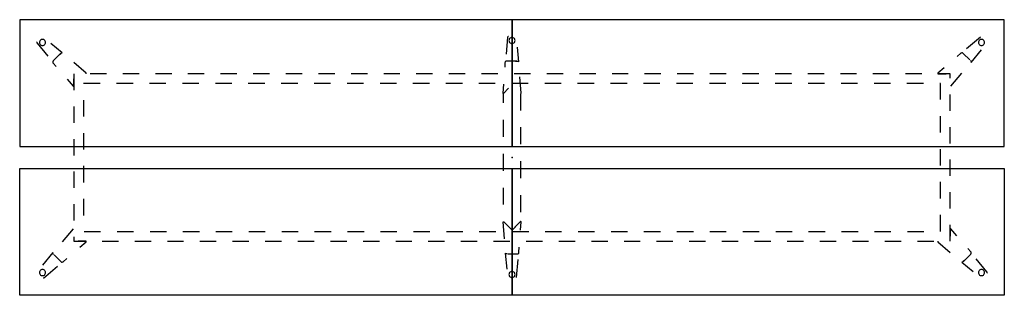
# Model space of a CAD drawing. Header units: metres. Extents: x 0.28 to 5.28, y -1.48 to -0.08.
import ezdxf

# ---------------------------------------------------------------- set-up
doc = ezdxf.new("R2010")
doc.units = ezdxf.units.M
doc.header["$MEASUREMENT"] = 0

# ---------------------------------------------------------------- blocks, each defined once
blk = doc.blocks.new('c8d93dab-430c-48ef-bd6e-f40224831159')
at = {"color": 252, "lineweight": 25, "true_color": 0x848484}
for p, q in [((0.3658, -0.1978), (0.4203, -0.2637)), ((0.4938, -0.2464), (0.4363, -0.1982)), ((2.7549, -0.1674), (2.7468, -0.2526)), ((5.1566, -0.1659), (5.0854, -0.2256)), ((0.4845, -0.2499), (0.4481, -0.2863)), ((0.4793, -0.255), (0.4855, -0.2489)), ((2.8111, -0.2924), (2.8045, -0.2176)), ((5.0566, -0.2484), (5.0372, -0.2653)), ((5.1026, -0.2826), (5.0688, -0.2489)), ((5.1087, -0.2945), (5.1613, -0.2309)), ((0.4477, -0.2985), (0.4622, -0.3152)), ((0.6152, -0.3501), (0.5521, -0.2956)), ((2.7416, -0.2966), (2.7401, -0.3186)), ((2.802, -0.2882), (2.7506, -0.2882)), ((2.7947, -0.2882), (2.8035, -0.2882)), ((5.1052, -0.2852), (5.1063, -0.2863)), ((4.9714, -0.3222), (4.9392, -0.3501)), ((5.0048, -0.4157), (5.0617, -0.3499)), ((0.5193, -0.3807), (0.5496, -0.4157)), ((0.5522, -0.3527), (0.5522, -0.4355)), ((0.5522, -0.4147), (0.5522, -0.3776)), ((0.7178, -0.3527), (0.635, -0.3527)), ((0.8834, -0.3527), (0.8006, -0.3527)), ((1.0491, -0.3527), (0.9662, -0.3527)), ((1.2147, -0.3527), (1.1319, -0.3527)), ((1.3803, -0.3527), (1.2975, -0.3527)), ((1.5459, -0.3527), (1.4631, -0.3527)), ((1.7116, -0.3527), (1.6287, -0.3527)), ((1.8772, -0.3527), (1.7944, -0.3527)), ((2.0428, -0.3527), (1.96, -0.3527)), ((2.2084, -0.3527), (2.1256, -0.3527)), ((2.3741, -0.3527), (2.2912, -0.3527)), ((2.5397, -0.3527), (2.4569, -0.3527)), ((2.7053, -0.3527), (2.6225, -0.3527)), ((2.8709, -0.3527), (2.7881, -0.3527)), ((2.8236, -0.4515), (2.8175, -0.3684)), ((3.0366, -0.3527), (2.9537, -0.3527)), ((3.2022, -0.3527), (3.1194, -0.3527)), ((3.3678, -0.3527), (3.285, -0.3527)), ((3.5334, -0.3527), (3.4506, -0.3527)), ((3.6991, -0.3527), (3.6162, -0.3527)), ((3.8647, -0.3527), (3.7819, -0.3527)), ((4.0303, -0.3527), (3.9475, -0.3527)), ((4.1959, -0.3527), (4.1131, -0.3527)), ((4.3616, -0.3527), (4.2787, -0.3527)), ((4.5272, -0.3527), (4.4444, -0.3527)), ((4.6928, -0.3527), (4.61, -0.3527)), ((4.8584, -0.3527), (4.7756, -0.3527)), ((4.9402, -0.3527), (4.9809, -0.3527)), ((5.0022, -0.3527), (4.9412, -0.3527)), ((5.0022, -0.3746), (5.0022, -0.3527)), ((0.6858, -0.4027), (0.6022, -0.4027)), ((0.853, -0.4027), (0.7694, -0.4027)), ((1.0202, -0.4027), (0.9366, -0.4027)), ((1.1874, -0.4027), (1.1038, -0.4027)), ((1.3546, -0.4027), (1.271, -0.4027)), ((1.5219, -0.4027), (1.4382, -0.4027)), ((1.6891, -0.4027), (1.6055, -0.4027)), ((1.8563, -0.4027), (1.7727, -0.4027)), ((2.0235, -0.4027), (1.9399, -0.4027)), ((2.1907, -0.4027), (2.1071, -0.4027)), ((2.3579, -0.4027), (2.2743, -0.4027)), ((2.5251, -0.4027), (2.4415, -0.4027)), ((2.6923, -0.4027), (2.6087, -0.4027)), ((2.7341, -0.4054), (2.7308, -0.4515)), ((2.7333, -0.4527), (2.7595, -0.4264)), ((2.7601, -0.4258), (2.7334, -0.4526)), ((2.8596, -0.4027), (2.776, -0.4027)), ((3.0268, -0.4027), (2.9432, -0.4027)), ((3.194, -0.4027), (3.1104, -0.4027)), ((3.3612, -0.4027), (3.2776, -0.4027)), ((3.5284, -0.4027), (3.4448, -0.4027)), ((3.6956, -0.4027), (3.612, -0.4027)), ((3.8628, -0.4027), (3.7792, -0.4027)), ((4.0301, -0.4027), (3.9464, -0.4027)), ((4.1973, -0.4027), (4.1137, -0.4027)), ((4.3645, -0.4027), (4.2809, -0.4027)), ((4.5317, -0.4027), (4.4481, -0.4027)), ((4.6989, -0.4027), (4.6153, -0.4027)), ((4.8661, -0.4027), (4.7825, -0.4027)), ((4.9522, -0.4027), (4.9497, -0.4027)), ((4.9522, -0.4839), (4.9522, -0.4027)), ((0.6022, -0.4863), (0.6022, -0.5699)), ((2.7325, -0.4539), (2.7322, -0.4555)), ((2.7322, -0.4555), (2.7322, -0.5005)), ((2.7334, -0.4526), (2.7325, -0.4539)), ((2.8219, -0.4539), (2.821, -0.4526)), ((2.8222, -0.4555), (2.8219, -0.4539)), ((2.8222, -0.5384), (2.8222, -0.4555)), ((5.0022, -0.5402), (5.0022, -0.4574)), ((0.5522, -0.5183), (0.5522, -0.6011)), ((2.7322, -0.5866), (2.7322, -0.6727)), ((4.9522, -0.6511), (4.9522, -0.5675)), ((2.8222, -0.7106), (2.8222, -0.6245)), ((5.0022, -0.7058), (5.0022, -0.623)), ((0.5522, -0.684), (0.5522, -0.7668)), ((0.6022, -0.6535), (0.6022, -0.7371)), ((4.9522, -0.8183), (4.9522, -0.7347)), ((2.7322, -0.7588), (2.7322, -0.8448)), ((2.8222, -0.8827), (2.8222, -0.7966)), ((5.0022, -0.8715), (5.0022, -0.7886)), ((0.5522, -0.8496), (0.5522, -0.9324)), ((0.6022, -0.8207), (0.6022, -0.9043)), ((2.7322, -0.9309), (2.7322, -1.017)), ((4.9522, -0.9855), (4.9522, -0.9019)), ((0.6022, -0.988), (0.6022, -1.0716)), ((2.8222, -1.0549), (2.8222, -0.9688)), ((5.0022, -1.0371), (5.0022, -0.9543)), ((0.5522, -1.0152), (0.5522, -1.098)), ((4.9522, -1.1527), (4.9522, -1.0691)), ((0.5496, -1.1397), (0.4927, -1.2055)), ((2.7308, -1.1039), (2.7371, -1.1907)), ((2.7334, -1.1028), (2.7772, -1.1466)), ((2.7772, -1.1466), (2.7942, -1.1296)), ((2.821, -1.1027), (2.7922, -1.1315)), ((2.8205, -1.1464), (2.8236, -1.1039)), ((5.0022, -1.2027), (5.0022, -1.1199)), ((5.0022, -1.1407), (5.0022, -1.1778)), ((5.0351, -1.1747), (5.0048, -1.1397)), ((0.5522, -1.1808), (0.5522, -1.2027)), ((0.6046, -1.1527), (0.6882, -1.1527)), ((0.7719, -1.1527), (0.8555, -1.1527)), ((0.9391, -1.1527), (1.0227, -1.1527)), ((1.1063, -1.1527), (1.1899, -1.1527)), ((1.2735, -1.1527), (1.3571, -1.1527)), ((1.4407, -1.1527), (1.5243, -1.1527)), ((1.6079, -1.1527), (1.6915, -1.1527)), ((1.7751, -1.1527), (1.8587, -1.1527)), ((1.9423, -1.1527), (2.026, -1.1527)), ((2.1096, -1.1527), (2.1932, -1.1527)), ((2.2768, -1.1527), (2.3604, -1.1527)), ((2.444, -1.1527), (2.5276, -1.1527)), ((2.6112, -1.1527), (2.6948, -1.1527)), ((2.7784, -1.1527), (2.862, -1.1527)), ((2.9456, -1.1527), (3.0292, -1.1527)), ((3.1128, -1.1527), (3.1964, -1.1527)), ((3.2801, -1.1527), (3.3637, -1.1527)), ((3.4473, -1.1527), (3.5309, -1.1527)), ((3.6145, -1.1527), (3.6981, -1.1527)), ((3.7817, -1.1527), (3.8653, -1.1527)), ((3.9489, -1.1527), (4.0325, -1.1527)), ((4.1161, -1.1527), (4.1997, -1.1527)), ((4.2833, -1.1527), (4.3669, -1.1527)), ((4.4505, -1.1527), (4.5342, -1.1527)), ((4.6178, -1.1527), (4.7014, -1.1527)), ((4.785, -1.1527), (4.8686, -1.1527)), ((0.5522, -1.2027), (0.6131, -1.2027)), ((0.6142, -1.2027), (0.5735, -1.2027)), ((0.583, -1.2332), (0.6152, -1.2053)), ((0.6959, -1.2027), (0.7787, -1.2027)), ((0.8616, -1.2027), (0.9444, -1.2027)), ((1.0272, -1.2027), (1.11, -1.2027)), ((1.1928, -1.2027), (1.2756, -1.2027)), ((1.3584, -1.2027), (1.4412, -1.2027)), ((1.5241, -1.2027), (1.6069, -1.2027)), ((1.6897, -1.2027), (1.7725, -1.2027)), ((1.8553, -1.2027), (1.9381, -1.2027)), ((2.0209, -1.2027), (2.1037, -1.2027)), ((2.1866, -1.2027), (2.2694, -1.2027)), ((2.3522, -1.2027), (2.435, -1.2027)), ((2.5178, -1.2027), (2.6006, -1.2027)), ((2.6834, -1.2027), (2.7662, -1.2027)), ((2.8125, -1.2588), (2.8143, -1.2331)), ((2.8491, -1.2027), (2.9319, -1.2027)), ((3.0147, -1.2027), (3.0975, -1.2027)), ((3.1803, -1.2027), (3.2631, -1.2027)), ((3.3459, -1.2027), (3.4287, -1.2027)), ((3.5116, -1.2027), (3.5944, -1.2027)), ((3.6772, -1.2027), (3.76, -1.2027)), ((3.8428, -1.2027), (3.9256, -1.2027)), ((4.0084, -1.2027), (4.0912, -1.2027)), ((4.1741, -1.2027), (4.2569, -1.2027)), ((4.3397, -1.2027), (4.4225, -1.2027)), ((4.5053, -1.2027), (4.5881, -1.2027)), ((4.6709, -1.2027), (4.7537, -1.2027)), ((4.8366, -1.2027), (4.9194, -1.2027)), ((4.9392, -1.2053), (5.0022, -1.2598)), ((5.1067, -1.2569), (5.0922, -1.2402)), ((0.4457, -1.2609), (0.3931, -1.3246)), ((0.4492, -1.2702), (0.4481, -1.2691)), ((0.4518, -1.2728), (0.4855, -1.3066)), ((0.4978, -1.307), (0.5172, -1.2901)), ((2.743, -1.2631), (2.7508, -1.3453)), ((2.7521, -1.2672), (2.7506, -1.2672)), ((2.7557, -1.2672), (2.8035, -1.2672)), ((2.8001, -1.3879), (2.8082, -1.2954)), ((5.0699, -1.3055), (5.1063, -1.2691)), ((5.1886, -1.3576), (5.1341, -1.2917)), ((0.3977, -1.3896), (0.469, -1.3298)), ((5.0605, -1.309), (5.1181, -1.3572)), ((5.075, -1.3004), (5.0688, -1.3066))]:
    blk.add_line(p, q, dxfattribs=at)
at = {"color": 18, "lineweight": 25, "true_color": 0x000000}
for points in [[(0.2774, -0.0779), (0.2774, -0.722), (2.7772, -0.722), (2.7772, -0.0779)], [(2.7772, -0.0779), (2.7772, -0.722), (5.2769, -0.722), (5.2769, -0.0779)], [(0.2774, -1.4775), (0.2774, -0.8335), (2.7772, -0.8335), (2.7772, -1.4775)], [(2.7772, -1.4775), (2.7772, -0.8335), (5.2769, -0.8335), (5.2769, -1.4775)]]:
    blk.add_lwpolyline(points, close=True, dxfattribs=at)
at = {"color": 252, "lineweight": 25, "true_color": 0x848484}
for points in [[(0.3661, -0.1911), (0.365, -0.1926), (0.3646, -0.1944), (0.3649, -0.1962), (0.3658, -0.1978)], [(0.4086, -0.1932), (0.4082, -0.1897), (0.407, -0.1865), (0.4052, -0.1835), (0.4027, -0.1811), (0.3998, -0.1792), (0.3965, -0.1781), (0.3931, -0.1777), (0.3896, -0.1781), (0.3863, -0.1792), (0.3834, -0.1811), (0.3809, -0.1835), (0.3791, -0.1865), (0.3779, -0.1897), (0.3775, -0.1932)], [(0.3775, -0.1932), (0.3779, -0.1966), (0.3791, -0.1999), (0.3809, -0.2029), (0.3834, -0.2053), (0.3863, -0.2072), (0.3896, -0.2083), (0.3931, -0.2087), (0.3965, -0.2083), (0.3998, -0.2072), (0.4027, -0.2053), (0.4052, -0.2029), (0.407, -0.1999), (0.4082, -0.1966), (0.4086, -0.1932)], [(2.7599, -0.1629), (2.7581, -0.1633), (2.7565, -0.1642), (2.7554, -0.1657), (2.7549, -0.1674)], [(2.7927, -0.1835), (2.7923, -0.18), (2.7912, -0.1768), (2.7893, -0.1738), (2.7869, -0.1714), (2.7839, -0.1695), (2.7806, -0.1684), (2.7772, -0.168), (2.7737, -0.1684), (2.7705, -0.1695), (2.7675, -0.1714), (2.7651, -0.1738), (2.7632, -0.1768), (2.7621, -0.18), (2.7617, -0.1835)], [(2.7617, -0.1835), (2.7621, -0.1869), (2.7632, -0.1902), (2.7651, -0.1932), (2.7675, -0.1956), (2.7705, -0.1975), (2.7737, -0.1986), (2.7772, -0.199), (2.7806, -0.1986), (2.7839, -0.1975), (2.7869, -0.1956), (2.7893, -0.1932), (2.7912, -0.1902), (2.7923, -0.1869), (2.7927, -0.1835)], [(5.1768, -0.1932), (5.1764, -0.1897), (5.1753, -0.1865), (5.1734, -0.1835), (5.171, -0.1811), (5.168, -0.1792), (5.1648, -0.1781), (5.1613, -0.1777), (5.1579, -0.1781), (5.1546, -0.1792), (5.1516, -0.1811), (5.1492, -0.1835), (5.1473, -0.1865), (5.1462, -0.1897), (5.1458, -0.1932)], [(5.1458, -0.1932), (5.1462, -0.1966), (5.1473, -0.1999), (5.1492, -0.2029), (5.1516, -0.2053), (5.1546, -0.2072), (5.1579, -0.2083), (5.1613, -0.2087), (5.1648, -0.2083), (5.168, -0.2072), (5.171, -0.2053), (5.1734, -0.2029), (5.1753, -0.1999), (5.1764, -0.1966), (5.1768, -0.1932)], [(0.4855, -0.2489), (0.4873, -0.2475), (0.4894, -0.2466), (0.4916, -0.2462), (0.4938, -0.2464)], [(5.0688, -0.2489), (5.0671, -0.2475), (5.065, -0.2466), (5.0628, -0.2462), (5.0606, -0.2464), (5.0584, -0.2472), (5.0566, -0.2484)], [(0.4481, -0.2863), (0.4467, -0.288), (0.4458, -0.2901), (0.4455, -0.2923), (0.4457, -0.2945), (0.4464, -0.2967), (0.4477, -0.2985)], [(2.7506, -0.2882), (2.7483, -0.2885), (2.7463, -0.2893), (2.7444, -0.2907), (2.743, -0.2924), (2.742, -0.2944), (2.7416, -0.2966)], [(2.8035, -0.2882), (2.8057, -0.2885), (2.8078, -0.2893), (2.8096, -0.2907), (2.8111, -0.2924)], [(5.1063, -0.2863), (5.1076, -0.288), (5.1085, -0.2901), (5.1089, -0.2922), (5.1087, -0.2945)], [(0.6142, -0.3527), (0.6156, -0.3517), (0.6152, -0.3501)], [(4.9392, -0.3501), (4.9387, -0.3517), (4.9402, -0.3527)], [(0.5496, -0.4157), (0.5512, -0.4161), (0.5522, -0.4147)], [(2.7308, -0.4515), (2.7316, -0.453), (2.7333, -0.4527)], [(2.821, -0.4527), (2.8227, -0.453), (2.8236, -0.4515)], [(2.8236, -1.1039), (2.8227, -1.1024), (2.821, -1.1027)], [(5.0048, -1.1397), (5.0032, -1.1393), (5.0022, -1.1407)], [(0.6152, -1.2053), (0.6156, -1.2037), (0.6142, -1.2027)], [(4.9402, -1.2027), (4.9387, -1.2037), (4.9392, -1.2053)], [(0.4481, -1.2691), (0.4467, -1.2674), (0.4459, -1.2654), (0.4455, -1.2632), (0.4457, -1.2609)], [(2.7506, -1.2672), (2.7484, -1.2669), (2.7463, -1.2661), (2.7445, -1.2648), (2.743, -1.2631)], [(2.8035, -1.2672), (2.8057, -1.2669), (2.8078, -1.2661), (2.8096, -1.2648), (2.8111, -1.263), (2.812, -1.261), (2.8125, -1.2588)], [(5.1063, -1.2691), (5.1076, -1.2674), (5.1085, -1.2653), (5.1089, -1.2631), (5.1087, -1.2609), (5.1079, -1.2587), (5.1067, -1.2569)], [(0.4086, -1.3622), (0.4082, -1.3588), (0.407, -1.3555), (0.4052, -1.3526), (0.4027, -1.3501), (0.3998, -1.3482), (0.3965, -1.3471), (0.3931, -1.3467), (0.3896, -1.3471), (0.3863, -1.3482), (0.3834, -1.3501), (0.3809, -1.3526), (0.3791, -1.3555), (0.3779, -1.3588), (0.3775, -1.3622)], [(0.4855, -1.3066), (0.4873, -1.3079), (0.4894, -1.3088), (0.4916, -1.3092), (0.4938, -1.309), (0.4959, -1.3082), (0.4978, -1.307)], [(5.0688, -1.3066), (5.0671, -1.3079), (5.065, -1.3088), (5.0628, -1.3092), (5.0605, -1.309)], [(5.1768, -1.3622), (5.1764, -1.3588), (5.1753, -1.3555), (5.1734, -1.3526), (5.171, -1.3501), (5.168, -1.3482), (5.1648, -1.3471), (5.1613, -1.3467), (5.1579, -1.3471), (5.1546, -1.3482), (5.1516, -1.3501), (5.1492, -1.3526), (5.1473, -1.3555), (5.1462, -1.3588), (5.1458, -1.3622)], [(0.3775, -1.3622), (0.3779, -1.3657), (0.3791, -1.369), (0.3809, -1.3719), (0.3834, -1.3744), (0.3863, -1.3762), (0.3896, -1.3774), (0.3931, -1.3777), (0.3965, -1.3774), (0.3998, -1.3762), (0.4027, -1.3744), (0.4052, -1.3719), (0.407, -1.369), (0.4082, -1.3657), (0.4086, -1.3622)], [(2.7927, -1.3719), (2.7923, -1.3685), (2.7912, -1.3652), (2.7893, -1.3623), (2.7869, -1.3598), (2.7839, -1.3579), (2.7806, -1.3568), (2.7772, -1.3564), (2.7737, -1.3568), (2.7705, -1.3579), (2.7675, -1.3598), (2.7651, -1.3623), (2.7632, -1.3652), (2.7621, -1.3685), (2.7617, -1.3719)], [(2.7617, -1.3719), (2.7621, -1.3754), (2.7632, -1.3787), (2.7651, -1.3816), (2.7675, -1.3841), (2.7705, -1.3859), (2.7737, -1.387), (2.7772, -1.3874), (2.7806, -1.387), (2.7839, -1.3859), (2.7869, -1.3841), (2.7893, -1.3816), (2.7912, -1.3787), (2.7923, -1.3754), (2.7927, -1.3719)], [(5.1458, -1.3622), (5.1462, -1.3657), (5.1473, -1.369), (5.1492, -1.3719), (5.1516, -1.3744), (5.1546, -1.3762), (5.1579, -1.3774), (5.1613, -1.3777), (5.1648, -1.3774), (5.168, -1.3762), (5.171, -1.3744), (5.1734, -1.3719), (5.1753, -1.369), (5.1764, -1.3657), (5.1768, -1.3622)], [(5.1883, -1.3643), (5.1893, -1.3628), (5.1897, -1.361), (5.1895, -1.3592), (5.1886, -1.3576)]]:
    blk.add_lwpolyline(points, dxfattribs=at)
at = {"color": 1, "true_color": 0xff0000}
blk.add_point((2.7772, -0.7777), dxfattribs=at)
blk.add_point((2.7772, -0.7777), dxfattribs=at)
blk.add_point((2.7772, -0.7777), dxfattribs=at)
blk.add_point((2.7772, -0.7777), dxfattribs=at)
blk.add_point((2.7772, -0.7777), dxfattribs=at)
blk = doc.blocks.new('dc12af1c-a6fb-43e6-8eae-1bc45862881a')
blk.add_blockref('c8d93dab-430c-48ef-bd6e-f40224831159', (0, 0))

msp = doc.modelspace()

# ---------------------------------------------------------------- block references
msp.add_blockref('dc12af1c-a6fb-43e6-8eae-1bc45862881a', (0, 0))

doc.saveas('drawing.dxf')
